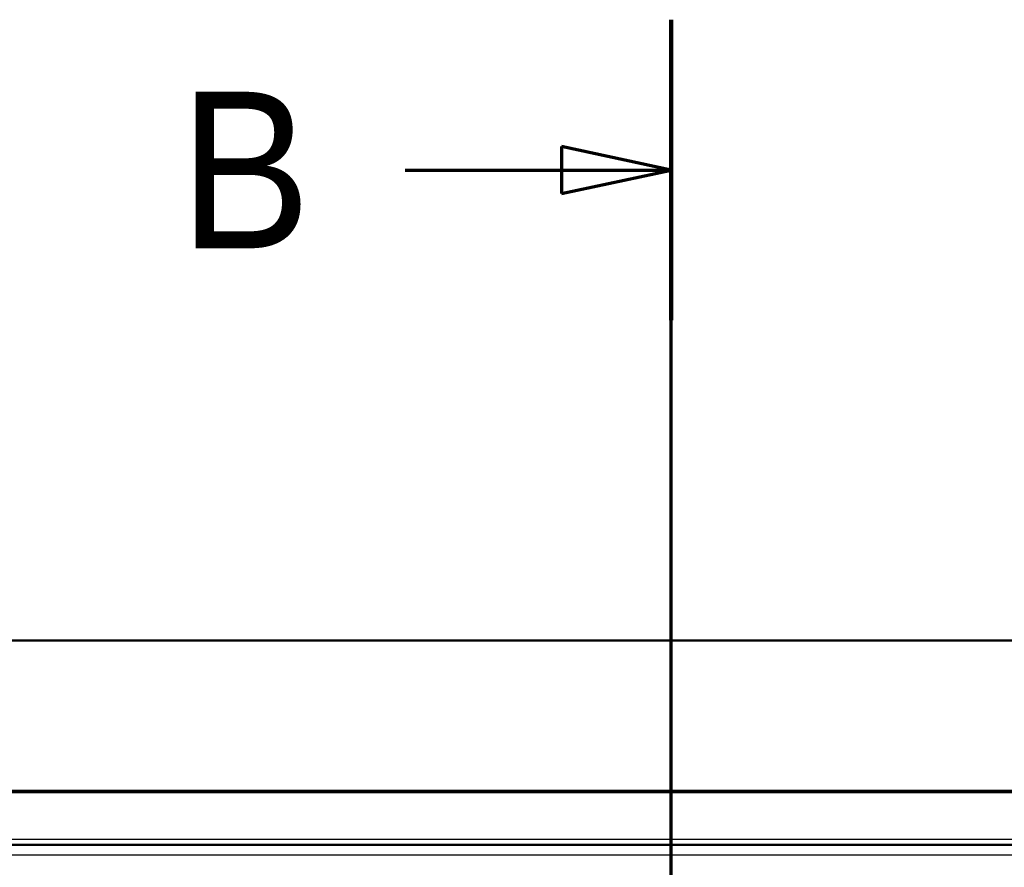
# Model space of a CAD drawing. Header units: millimetres. Extents: x 100 to 2000, y 93 to 4053.
# Tile 25 of 26: x 859 to 1173, y 3782 to 4053. Entities that reach past the tile are written whole.
import ezdxf

# ---------------------------------------------------------------- set-up
doc = ezdxf.new("R2010")
doc.units = ezdxf.units.MM
doc.header["$LTSCALE"] = 10
for name, color, linetype, lineweight in [('Section View Lines(ISO)', 7, 'Continuous', 70), ('Visible Edges(ISO)', 7, 'Continuous', 50), ('Visible Tangent Edges(ISO)', 7, 'Continuous', 25)]:
    doc.layers.add(name, color=color, linetype=linetype, lineweight=lineweight)
doc.styles.add('Text__5.0mm', font='arial.ttf', dxfattribs={"width": 0.9})

# ---------------------------------------------------------------- blocks, each defined once
blk = doc.blocks.new('2dTransSection1')
at = {"layer": 'Section View Lines(ISO)', "linetype": 'Continuous'}
for p, q in [((106.675, 304.508), (106.675, 405.317)), ((106.675, 400.516), (103.175, 401.266)), ((103.175, 401.266), (103.175, 399.766)), ((98.187, 400.516), (103.175, 400.516)), ((103.175, 400.516), (106.675, 400.516)), ((103.175, 399.766), (106.675, 400.516))]:
    blk.add_line(p, q, dxfattribs=at)
at = {"layer": 'Section View Lines(ISO)', "linetype": 'Continuous', "lineweight": 140}
blk.add_line((106.675, 395.716), (106.675, 405.317), dxfattribs=at)
at = {"layer": 'Section View Lines(ISO)', "linetype": 'Continuous', "flags": 128}
blk.add_lwpolyline([(103.175, 399.766), (106.675, 400.516)], dxfattribs=at)
at = {"layer": 'Section View Lines(ISO)'}
blk.add_solid([(103.175, 399.766), (106.675, 400.516), (103.175, 401.266), (103.175, 399.766)], dxfattribs=at)
at = {"layer": 'Section View Lines(ISO)', "insert": (90.979, 398.016), "char_height": 5, "attachment_point": 7, "style": 'Text__5.0mm'}
blk.add_mtext('B', dxfattribs=at)

msp = doc.modelspace()

# ---------------------------------------------------------------- linework, layer by layer
at = {"layer": 'Visible Edges(ISO)'}
for p, q in [((566.75, 3854.93), (1566.75, 3854.93)), ((705.25, 3806.93), (1428.25, 3806.93)), ((1428.25, 3806.43), (705.25, 3806.43))]:
    msp.add_line(p, q, dxfattribs=at)
at = {"layer": 'Visible Tangent Edges(ISO)'}
for p, q in [((1406.71, 3791.31), (726.8, 3791.31)), ((726.8, 3789.81), (1406.71, 3789.81)), ((1406.28, 3789.38), (727.23, 3789.38)), ((727.23, 3786.42), (1406.28, 3786.42))]:
    msp.add_line(p, q, dxfattribs=at)

# ---------------------------------------------------------------- block references
at = {"layer": 'Section View Lines(ISO)', "xscale": 10, "yscale": 10, "zscale": 10}
msp.add_blockref('2dTransSection1', (0, 0), dxfattribs=at)

doc.saveas('drawing.dxf')
